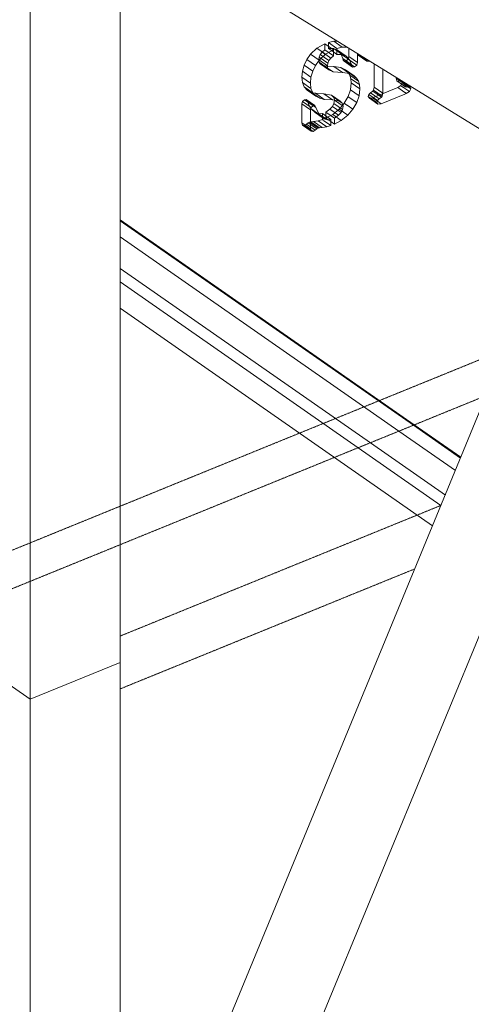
# Model space of a CAD drawing. Header units: millimetres. Extents: x -15398 to 21123, y -830 to 19992.
# Tile 6 of 14: x 11882 to 13473, y 6564 to 10033. Entities that reach past the tile are written whole.
import ezdxf

# ---------------------------------------------------------------- set-up
doc = ezdxf.new("R2010")
doc.units = ezdxf.units.MM
doc.linetypes.add('dash klein', pattern=[2, 1, -1])
for name, color, linetype, lineweight in [('A-FLOR', 192, 'Continuous', 18), ('A-GENM', 13, 'Continuous', 13), ('A-ROOF', 132, 'Continuous', 13), ('G-ANNO-TEXT', 231, 'Continuous', 9), ('S-BEAM', 12, 'Continuous', 18), ('S-COLS', 52, 'Continuous', 18)]:
    doc.layers.add(name, color=color, linetype=linetype, lineweight=lineweight)

# ---------------------------------------------------------------- blocks, each defined once
blk = doc.blocks.new('M_Timber-Column - 400x400-V9-3D constructief TO')
at = {"layer": 'S-COLS'}
for p, q in [((11675.1, 7808.1), (11675.1, 7723.5)), ((11918, 7638.8), (11675.1, 7808.1)), ((12235.8, 7768.3), (11918, 7638.8)), ((12235.8, 7768.3), (12235.8, 5581.2)), ((11675.1, 7723.5), (11675.1, 7446.8)), ((11918, 7638.8), (11918, 4811)), ((11675.1, 7446.8), (11675.1, 4846.1)), ((11875, 4706.8), (11675.1, 4846.1))]:
    blk.add_line(p, q, dxfattribs=at)
blk = doc.blocks.new('M_Timber-Column - 400x400-V15-3D constructief TO')
at = {"layer": 'S-COLS'}
for p, q in [((8005.6, 9091.8), (7946, 9067.6)), ((7946, 9067.6), (7936.9, 9073.9)), ((7946, 9067.6), (7946, 6436)), ((7703.1, 8894), (7703.1, 6337)), ((8263.8, 8811.6), (8263.8, 6565.4)), ((8263.8, 6565.4), (8263.8, 6150.4)), ((7946, 6436), (7946, 6020.9)), ((7703.1, 6337), (7703.1, 6190.2)), ((7946, 6020.9), (7703.1, 6190.2)), ((8263.8, 6150.4), (7946, 6020.9))]:
    blk.add_line(p, q, dxfattribs=at)
blk = doc.blocks.new('Balk geschaafd vuren_ - balk geschaafd_gen_250x450-V23-3D constructief TO')
at = {"layer": 'S-BEAM', "lineweight": 13}
for p, q in [((8044.1, 9581.4), (11817.5, 11118.4)), ((11817.5, 11118.4), (11893.4, 11065.5)), ((8201, 9477.7), (11969.3, 11012.6)), ((8572.8, 9248.3), (11908.9, 10607.2)), ((8130.4, 9521.3), (8044.1, 9581.4)), ((8044.1, 9581.4), (8044.1, 9575.4))]:
    blk.add_line(p, q, dxfattribs=at)
blk = doc.blocks.new('Floors 1 - Floors 1-1599664-3D constructief TO')
at = {"layer": 'A-FLOR'}
for p, q in [((13272.2, 8605.5), (12235.8, 9327.6)), ((12235.8, 9323.9), (13268.9, 8604.1)), ((13218.2, 8583.5), (12235.8, 9267.9)), ((12235.8, 9156.5), (13117.3, 8542.4)), ((12235.8, 9109.4), (13074.6, 8525)), ((13268.9, 8604.1), (13435.1, 8488.3)), ((13436.3, 8491.1), (13272.2, 8605.5)), ((13417.2, 8444.8), (13218.2, 8583.5)), ((13117.3, 8542.4), (13381.5, 8358.3)), ((13074.6, 8525), (13366.2, 8321.8))]:
    blk.add_line(p, q, dxfattribs=at)

msp = doc.modelspace()

# ---------------------------------------------------------------- linework, layer by layer
at = {"layer": 'A-FLOR'}
msp.add_line((13336.5, 8249.3), (12235.8, 9016.2), dxfattribs=at)
at = {"layer": 'A-FLOR', "linetype": 'dash klein'}
for p, q in [((12235.8, 7861.4), (13366.5, 8321.9)), ((13274.1, 8098.1), (12235.8, 7675.2))]:
    msp.add_line(p, q, dxfattribs=at)
at = {"layer": 'A-GENM'}
for p, q in [((12969.3, 9952.9), (12988, 9957.5)), ((12988, 9957.5), (13000.3, 9957.8)), ((12988, 9957.5), (13018.4, 9936.3)), ((12906.4, 9911.2), (12929.1, 9932.3)), ((12929.1, 9932.3), (12956.6, 9948.6)), ((12929.1, 9932.3), (12959.4, 9911.1)), ((12956.6, 9926.7), (12947.8, 9919.2)), ((12956.6, 9948.6), (12956.6, 9926.7)), ((12986.9, 9927.4), (12956.6, 9948.6)), ((12956.6, 9926.7), (12986.9, 9905.5)), ((12986.9, 9927.4), (12959.4, 9911.1)), ((12969.3, 9939.7), (12969.3, 9952.9)), ((12969.3, 9952.9), (12999.7, 9931.7)), ((12969.3, 9931.9), (12969.3, 9939.7)), ((12980.6, 9931.8), (12969.3, 9931.9)), ((12986.9, 9919.6), (12969.3, 9931.9)), ((12987.3, 9931.8), (12980.6, 9931.8)), ((12986.9, 9905.5), (12986.9, 9927.4)), ((13001.9, 9925.2), (12987.3, 9931.8)), ((12987.3, 9931.8), (13005.2, 9919.3)), ((13018.4, 9936.3), (12999.7, 9931.7)), ((12999.7, 9931.7), (12999.7, 9910.7)), ((13013.2, 9912.5), (13001.9, 9925.2)), ((13001.9, 9925.2), (13032.2, 9904.1)), ((13034.4, 9936.7), (13018.4, 9936.3)), ((13041.7, 9932.2), (13041.7, 9903)), ((12883.8, 9873.1), (12893.5, 9893.2)), ((12893.5, 9893.2), (12906.4, 9911.2)), ((12893.5, 9893.2), (12923.9, 9872.1)), ((12906.4, 9911.2), (12936.8, 9890.1)), ((12936.8, 9890.1), (12923.9, 9872.1)), ((12936.7, 9901.4), (12935.3, 9892)), ((12935.3, 9892), (12936.5, 9883.8)), ((12935.3, 9892), (12937.3, 9890.6)), ((12940.7, 9910.5), (12936.7, 9901.4)), ((12936.7, 9901.4), (12967, 9880.3)), ((12959.4, 9911.1), (12936.8, 9890.1)), ((12938.1, 9890), (12965.7, 9870.8)), ((12947.4, 9918.9), (12940.7, 9910.5)), ((12940.7, 9910.5), (12971.1, 9889.3)), ((12947.4, 9918.9), (12959.1, 9910.8)), ((12959.9, 9910.2), (12977.8, 9897.8)), ((12967, 9880.3), (12971.1, 9889.3)), ((12971.1, 9889.3), (12977.8, 9897.8)), ((12977.8, 9897.8), (12986.9, 9905.5)), ((12999.7, 9910.7), (12986.9, 9919.6)), ((12999.7, 9910.7), (13017.6, 9910.6)), ((13005.7, 9918.9), (13017.6, 9910.6)), ((13013.9, 9910.7), (13013.2, 9912.5)), ((13013.2, 9912.5), (13015.8, 9910.6)), ((13020, 9896.5), (13013.9, 9910.7)), ((13015.8, 9910.6), (13043.5, 9891.3)), ((13017.6, 9910.6), (13032.2, 9904.1)), ((13021.9, 9890), (13020, 9896.5)), ((13020, 9896.5), (13050.3, 9875.3)), ((13024.5, 9887.5), (13021.9, 9890)), ((13021.9, 9890), (13052.3, 9868.9)), ((13031.1, 9887.8), (13024.5, 9887.5)), ((13031.1, 9887.8), (13061.5, 9866.6)), ((13038.8, 9893.9), (13031.7, 9888.2)), ((13032.2, 9904.1), (13043.5, 9891.3)), ((13038.8, 9893.9), (13069.1, 9872.8)), ((13041.7, 9903), (13038.9, 9894.5)), ((13041.7, 9903), (13072.1, 9881.9)), ((13043.5, 9891.3), (13050.3, 9875.3)), ((13072.1, 9881.9), (13072.1, 9913.4)), ((13074.4, 9908.2), (13072.1, 9913)), ((13079.7, 9908.4), (13074.4, 9908.2)), ((13074.4, 9908.2), (13104.8, 9887)), ((13075.5, 9911.3), (13101.9, 9893)), ((13096.6, 9898.3), (13101.9, 9894.6)), ((13101.9, 9895.1), (13101.9, 9893)), ((13101.9, 9893), (13104.8, 9887)), ((13103.3, 9893.6), (13112.4, 9887.3)), ((13112.4, 9887.3), (13113.3, 9888)), ((12877.7, 9851.8), (12883.8, 9873.1)), ((12883.8, 9873.1), (12914.2, 9851.9)), ((12923.9, 9872.1), (12914.2, 9851.9)), ((12936.5, 9883.8), (12940, 9877.7)), ((12936.5, 9883.8), (12966.8, 9862.6)), ((12940, 9877.7), (12955.4, 9870.7)), ((12940, 9877.7), (12970.4, 9856.5)), ((12955.4, 9870.7), (12965.8, 9869.9)), ((12955.4, 9870.7), (12966.8, 9862.8)), ((12965.7, 9870.8), (12967, 9880.3)), ((12966.8, 9862.6), (12965.7, 9870.8)), ((12965.8, 9869.9), (12988.7, 9867.9)), ((12966.8, 9862.8), (12985.8, 9849.6)), ((12970.4, 9856.5), (12966.8, 9862.6)), ((12985.8, 9849.6), (12970.4, 9856.5)), ((12988.7, 9867.9), (13013.1, 9864.8)), ((12988.7, 9867.9), (13019.1, 9846.8)), ((13013.1, 9864.8), (13029.5, 9856.8)), ((13013.1, 9864.8), (13043.5, 9843.6)), ((13024.5, 9887.5), (13054.9, 9866.3)), ((13029.5, 9856.8), (13038.6, 9848.5)), ((13029.5, 9856.8), (13059.9, 9835.7)), ((13050.3, 9875.3), (13052.3, 9868.9)), ((13052.3, 9868.9), (13054.9, 9866.3)), ((13054.9, 9866.3), (13061.5, 9866.6)), ((13061.5, 9866.6), (13069.1, 9872.8)), ((13069.1, 9872.8), (13072.1, 9881.9)), ((13104.8, 9887), (13112.4, 9887.3)), ((13131.1, 9795.7), (13131.1, 9877)), ((13161.5, 9858.3), (13161.5, 9774.5)), ((12875.7, 9830.5), (12877.7, 9851.8)), ((12877.8, 9811.6), (12875.7, 9830.5)), ((12875.7, 9830.5), (12906.1, 9809.4)), ((12877.7, 9851.8), (12908.1, 9830.6)), ((12908.1, 9830.6), (12906.1, 9809.4)), ((12914.2, 9851.9), (12908.1, 9830.6)), ((13019.1, 9846.8), (12985.8, 9849.6)), ((13043.5, 9843.6), (13019.1, 9846.8)), ((13038.6, 9848.5), (13042.5, 9842.1)), ((13038.6, 9848.5), (13069, 9827.3)), ((13042.8, 9841.6), (13045.1, 9838)), ((13059.9, 9835.7), (13043.5, 9843.6)), ((13045.1, 9838), (13048.9, 9825.3)), ((13045.1, 9838), (13075.4, 9816.8)), ((13048.9, 9825.3), (13050.2, 9810.5)), ((13048.9, 9825.3), (13079.3, 9804.2)), ((13069, 9827.3), (13059.9, 9835.7)), ((13075.4, 9816.8), (13069, 9827.3)), ((13207.7, 9829.7), (13207.7, 9826.9)), ((13207.7, 9826.9), (13210.3, 9817.6)), ((13207.7, 9826.9), (13238.1, 9805.7)), ((12883.9, 9796.5), (12877.8, 9811.6)), ((12877.8, 9811.6), (12908.1, 9790.5)), ((12894.2, 9785.1), (12883.9, 9796.5)), ((12883.9, 9796.5), (12914.3, 9775.3)), ((12908.6, 9777.5), (12894.2, 9785.1)), ((12894.2, 9785.1), (12924.6, 9764)), ((12906.1, 9809.4), (12908.1, 9790.5)), ((12908.1, 9790.5), (12914.3, 9775.3)), ((13047.2, 9786), (13038.9, 9762.1)), ((13050.2, 9810.5), (13047.4, 9786.4)), ((13047.5, 9786.3), (13077.8, 9765.3)), ((13050.2, 9810.5), (13080.6, 9789.3)), ((13079.3, 9804.2), (13075.4, 9816.8)), ((13077.8, 9765.3), (13080.6, 9789.3)), ((13080.6, 9789.3), (13079.3, 9804.2)), ((13126.1, 9781), (13128.5, 9784.3)), ((13128.5, 9784.3), (13131.1, 9795.7)), ((13128.5, 9784.3), (13158.9, 9763.1)), ((13207.9, 9792), (13130.9, 9760.6)), ((13161.5, 9774.5), (13131.1, 9795.7)), ((13213.6, 9794.3), (13207.9, 9792)), ((13210.3, 9817.6), (13212.9, 9816.3)), ((13210.3, 9817.6), (13240.7, 9796.4)), ((13212.9, 9816.3), (13220.8, 9817.3)), ((13212.9, 9816.3), (13240.5, 9797.1)), ((13224.6, 9800.9), (13213.6, 9794.3)), ((13213.6, 9794.3), (13238.9, 9776.7)), ((13220.8, 9817.3), (13227, 9816.2)), ((13220.8, 9817.3), (13237.6, 9805.5)), ((13226.9, 9806), (13224.6, 9800.9)), ((13225.2, 9800.5), (13233.8, 9794.5)), ((13227, 9816.2), (13229, 9810.5)), ((13227, 9816.2), (13238.1, 9808.5)), ((13229, 9810.5), (13227.1, 9806.4)), ((13229, 9810.5), (13238.7, 9803.8)), ((13234.6, 9794), (13254.9, 9779.8)), ((13238.1, 9805.7), (13238.1, 9811)), ((13238.1, 9808.5), (13257.3, 9795.1)), ((13240.7, 9796.4), (13238.1, 9805.7)), ((13238.3, 9805), (13251.1, 9796.1)), ((13238.7, 9803.8), (13250.9, 9795.3)), ((13240.5, 9797.1), (13243.2, 9795.2)), ((13243.2, 9795.2), (13240.7, 9796.4)), ((13251.1, 9796.1), (13243.2, 9795.2)), ((13257.3, 9795.1), (13251.1, 9796.1)), ((13251.4, 9794.9), (13259.4, 9789.3)), ((13254.9, 9779.8), (13259.4, 9789.3)), ((13259.4, 9789.3), (13257.3, 9795.1)), ((12878.5, 9745.4), (12885.4, 9751.3)), ((12885.4, 9751.3), (12891.4, 9751.5)), ((12885.4, 9751.3), (12915.8, 9730.1)), ((12891.4, 9751.5), (12895.2, 9744.5)), ((12891.4, 9751.5), (12921.8, 9730.4)), ((12914, 9776.2), (12908.6, 9777.5)), ((12908.6, 9777.5), (12939, 9756.3)), ((12914.3, 9775.3), (12924.6, 9764)), ((12924, 9773.7), (12914.9, 9775.9)), ((12953.5, 9771.4), (12924, 9773.7)), ((12924, 9773.7), (12954.4, 9752.5)), ((12924.6, 9764), (12939, 9756.3)), ((12939, 9756.3), (12954.4, 9752.5)), ((12980.1, 9766.9), (12953.5, 9771.4)), ((12953.5, 9771.4), (12983.9, 9750.2)), ((12954.4, 9752.5), (12983.9, 9750.2)), ((12987.6, 9760.3), (12980.1, 9766.9)), ((12980.1, 9766.9), (13010.5, 9745.8)), ((12983.9, 9750.2), (13010.5, 9745.8)), ((12990.6, 9749.2), (12988, 9759.9)), ((12988, 9759.9), (13007.6, 9746.2)), ((12988.9, 9737.9), (12990.6, 9749.1)), ((12990.9, 9749.1), (13021, 9728.1)), ((13038.9, 9762.1), (13025.5, 9739)), ((13039.6, 9761.6), (13069.3, 9740.9)), ((13069.3, 9740.9), (13077.8, 9765.3)), ((13109.8, 9761.9), (13111.9, 9769.4)), ((13113.7, 9756.1), (13109.8, 9761.9)), ((13109.8, 9761.9), (13140.2, 9740.8)), ((13111.9, 9769.4), (13118.1, 9775.5)), ((13111.9, 9769.4), (13142.3, 9748.2)), ((13125.2, 9758.3), (13113.7, 9756.1)), ((13113.7, 9756.1), (13144.1, 9734.9)), ((13118.1, 9775.5), (13126.1, 9781)), ((13118.1, 9775.5), (13148.5, 9754.3)), ((13130.9, 9760.6), (13125.2, 9758.3)), ((13125.2, 9758.3), (13141.8, 9746.7)), ((13126.1, 9781), (13156.5, 9759.8)), ((13148.5, 9754.3), (13142.3, 9748.2)), ((13156.5, 9759.8), (13148.5, 9754.3)), ((13158.9, 9763.1), (13156.5, 9759.8)), ((13161.5, 9774.5), (13158.9, 9763.1)), ((13161.3, 9739.4), (13238.3, 9770.8)), ((13238.3, 9770.8), (13244, 9773.1)), ((13239.4, 9776.3), (13244, 9773.1)), ((13244, 9773.1), (13254.9, 9779.8)), ((12875.7, 9736.9), (12878.5, 9745.4)), ((12875.7, 9669.9), (12875.7, 9736.9)), ((12875.7, 9736.9), (12906.1, 9715.8)), ((12878.5, 9745.4), (12908.9, 9724.2)), ((12895.2, 9744.5), (12906.8, 9720.4)), ((12895.2, 9744.5), (12915.8, 9730.2)), ((12908.9, 9724.2), (12906.1, 9715.8)), ((12906.1, 9715.8), (12906.1, 9648.7)), ((12907.4, 9719.9), (12937.1, 9699.3)), ((12907.4, 9719.8), (12924.4, 9704.8)), ((12915.8, 9730.1), (12908.9, 9724.2)), ((12921.8, 9730.4), (12915.8, 9730.1)), ((12915.8, 9730.2), (12925.6, 9723.3)), ((12925.6, 9723.3), (12921.8, 9730.4)), ((12937.1, 9699.3), (12925.6, 9723.3)), ((12960.8, 9707.3), (12974.5, 9717.6)), ((12974.5, 9717.6), (12983.6, 9727.5)), ((12974.5, 9717.6), (13004.8, 9696.4)), ((12983.6, 9727.5), (12988.9, 9737.9)), ((12983.6, 9727.5), (13014, 9706.3)), ((13007.7, 9718.2), (12984.5, 9699.4)), ((12988.9, 9737.9), (13019.3, 9716.7)), ((13007.6, 9746.2), (13018.4, 9738.7)), ((13019.8, 9732.3), (13007.7, 9718.2)), ((13007.7, 9718.2), (13038.1, 9697.1)), ((13010.5, 9745.8), (13018.4, 9738.7)), ((13019.3, 9716.7), (13014, 9706.3)), ((13018.4, 9738.7), (13021, 9728.1)), ((13021, 9728.1), (13019.3, 9716.7)), ((13025.4, 9738.9), (13019.9, 9732.5)), ((13025.4, 9738.9), (13034.8, 9732.3)), ((13035.4, 9731.9), (13055.8, 9717.7)), ((13038.1, 9697.1), (13055.8, 9717.7)), ((13055.8, 9717.7), (13069.3, 9740.9)), ((13142.3, 9748.2), (13140.2, 9740.8)), ((13140.2, 9740.8), (13144.1, 9734.9)), ((13142.6, 9746.2), (13155.6, 9737.1)), ((13144.1, 9734.9), (13155.6, 9737.1)), ((13155.6, 9737.1), (13161.3, 9739.4)), ((12924.4, 9704.8), (12935.5, 9701.4)), ((12924.4, 9704.8), (12936.6, 9696.3)), ((12948.1, 9681.1), (12933.1, 9676.5)), ((12935.5, 9701.4), (12936.4, 9700.8)), ((12936.1, 9701.5), (12948.1, 9702.1)), ((12936.4, 9700.8), (12965.8, 9680.3)), ((12936.9, 9696.1), (12954.8, 9683.7)), ((12954.8, 9683.7), (12937.1, 9699.3)), ((12948.1, 9702.1), (12948.1, 9689.6)), ((12978.4, 9681), (12948.1, 9702.1)), ((12948.1, 9689.6), (12948.1, 9688.3)), ((12948.1, 9688.3), (12948.1, 9681.1)), ((12948.1, 9681.1), (12951.5, 9678.7)), ((12965.8, 9680.3), (12954.8, 9683.7)), ((12960.8, 9693.2), (12960.8, 9707.3)), ((12960.8, 9707.3), (12991.2, 9686.2)), ((12960.8, 9686.3), (12960.8, 9693.2)), ((12966.4, 9689.4), (12960.8, 9686.3)), ((12960.8, 9686.3), (12978.4, 9674)), ((12978.4, 9681), (12965.8, 9680.3)), ((12984.5, 9699.4), (12966.4, 9689.4)), ((12978.4, 9659.9), (12978.4, 9681)), ((12984.5, 9699.4), (13014.8, 9678.2)), ((13004.8, 9696.4), (12991.2, 9686.2)), ((12991.2, 9686.2), (12991.2, 9665.1)), ((13014, 9706.3), (13004.8, 9696.4)), ((13014.8, 9678.2), (13038.1, 9697.1)), ((12878.1, 9660.9), (12875.7, 9669.9)), ((12875.7, 9669.9), (12906.1, 9648.7)), ((12885.4, 9660.6), (12878.1, 9660.9)), ((12878.1, 9660.9), (12908.5, 9639.8)), ((12892.2, 9665), (12885.4, 9660.6)), ((12885.4, 9660.6), (12915.8, 9639.4)), ((12897.8, 9669.7), (12892.2, 9665)), ((12892.2, 9665), (12922.6, 9643.8)), ((12903, 9672.3), (12897.8, 9669.7)), ((12897.8, 9669.7), (12928.1, 9648.5)), ((12907.7, 9673.6), (12903, 9672.3)), ((12903, 9672.3), (12933.4, 9651.2)), ((12906.1, 9648.7), (12908.5, 9639.8)), ((12916.6, 9674.4), (12907.7, 9673.6)), ((12907.7, 9673.6), (12938.1, 9652.4)), ((12933.1, 9676.5), (12916.6, 9674.4)), ((12916.6, 9674.4), (12947, 9653.2)), ((12922.6, 9643.8), (12928.1, 9648.5)), ((12928.1, 9648.5), (12933.4, 9651.2)), ((12933.1, 9676.5), (12963.4, 9655.3)), ((12933.4, 9651.2), (12938.1, 9652.4)), ((12938.1, 9652.4), (12947, 9653.2)), ((12947, 9653.2), (12963.4, 9655.3)), ((12951.9, 9678.4), (12978.4, 9659.9)), ((12963.4, 9655.3), (12978.4, 9659.9)), ((12978.4, 9674), (12991.2, 9665.1)), ((12991.2, 9665.1), (13014.8, 9678.2)), ((12908.5, 9639.8), (12915.8, 9639.4)), ((12915.8, 9639.4), (12922.6, 9643.8))]:
    msp.add_line(p, q, dxfattribs=at)
at = {"layer": 'A-ROOF', "linetype": 'dash klein'}
for p, q in [((20116.5, 11529), (1845.4, 4086.6)), ((1845.4, 3951), (20116.5, 11393.4))]:
    msp.add_line(p, q, dxfattribs=at)
at = {"layer": 'G-ANNO-TEXT', "color": 7}
msp.add_arc((15496.5, 9323), 5321.5, 90, 188.0154, dxfattribs=at)
at = {"layer": 'S-BEAM', "lineweight": 13}
msp.add_line((11977.6, 10588.9), (13831.5, 9444.8), dxfattribs=at)
at = {"layer": 'S-COLS', "lineweight": 13}
for p, q in [((11868.8, 3906), (13914.9, 8867.3)), ((13524.9, 8708.4), (11591.4, 4020.3))]:
    msp.add_line(p, q, dxfattribs=at)

# ---------------------------------------------------------------- block references
at = {"layer": 'A-FLOR'}
msp.add_blockref('Floors 1 - Floors 1-1599664-3D constructief TO', (0, 0), dxfattribs=at)
at = {"layer": 'S-BEAM', "lineweight": 13}
msp.add_blockref('Balk geschaafd vuren_ - balk geschaafd_gen_250x450-V23-3D constructief TO', (0, 0), dxfattribs=at)
at = {"layer": 'S-COLS'}
for name, p in [('M_Timber-Column - 400x400-V15-3D constructief TO', (3972, 1617.9)), ('M_Timber-Column - 400x400-V9-3D constructief TO', (0, 0))]:
    msp.add_blockref(name, p, dxfattribs=at)

doc.saveas('drawing.dxf')
